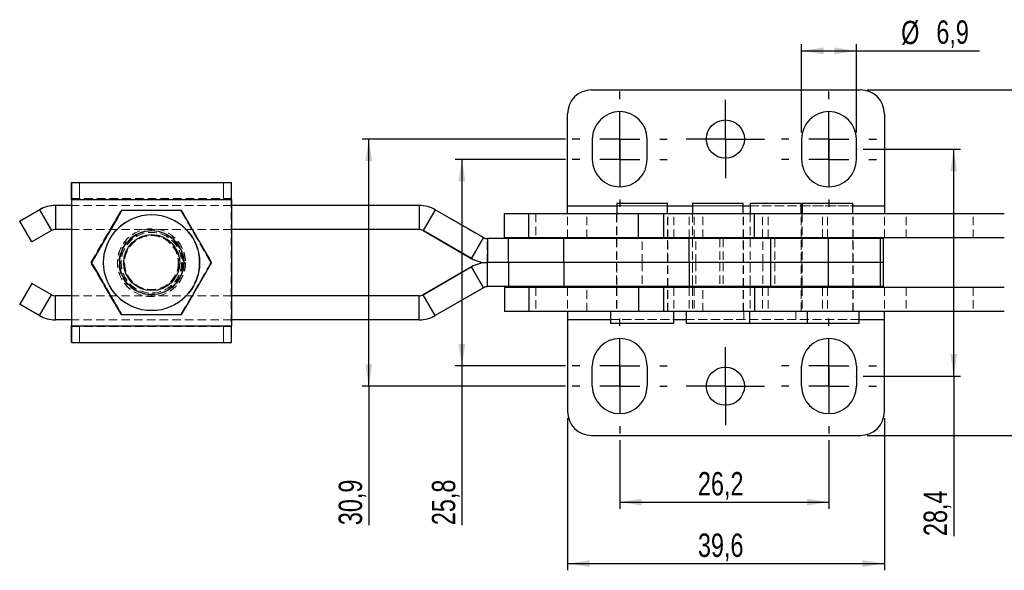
# Model space of a CAD drawing. Header units: millimetres. Extents: x 32 to 406, y 43 to 290.
# Tile 1 of 21: x 49 to 196, y 75 to 158. Entities that reach past the tile are written whole.
import ezdxf

# ---------------------------------------------------------------- set-up
doc = ezdxf.new("R2010")
doc.units = ezdxf.units.MM
doc.header["$PDSIZE"] = -1
doc.linetypes.add('HIDDEN', pattern=[1.905, 1.27, -0.635])
doc.layers.add('FORMATO', color=179, linetype='Continuous')
doc.styles.add('SLDTEXTSTYLE0', font='TXT', dxfattribs={"width": 0.75})
doc.dimstyles.new('SLDDIMSTYLE0', dxfattribs={"dimtxt": 3.5, "dimasz": 3.302, "dimexe": 0, "dimexo": 0.0625, "dimgap": 0.875, "dimtad": 1, "dimdec": 1, "dimlfac": 0.833333, "dimrnd": 1e-09, "dimzin": 12, "dimdsep": 46, "dimtxsty": 'SLDTEXTSTYLE0', "dimsah": 1, "dimcen": 0.09, "dimadec": 0, "dimazin": 3, "dimtfac": 1, "dimtofl": 0, "dimtmove": 0, "dimatfit": 3, "dimfxl": 0, "dimfrac": 2, "dimtolj": 1, "dimtzin": 12, "dimarcsym": 0})
doc.dimstyles.new('SLDDIMSTYLE1', dxfattribs={"dimtxt": 3.5, "dimasz": 3.302, "dimexe": 0, "dimexo": 0.0625, "dimgap": 0.875, "dimtad": 1, "dimdec": 1, "dimlfac": 0.833333, "dimrnd": 1e-09, "dimzin": 12, "dimdsep": 46, "dimtxsty": 'SLDTEXTSTYLE0', "dimsah": 1, "dimcen": 0.09, "dimadec": 0, "dimazin": 3, "dimtfac": 1, "dimtdec": 1, "dimtofl": 0, "dimtmove": 0, "dimatfit": 3, "dimfxl": 0, "dimfrac": 2, "dimtolj": 1, "dimtzin": 12, "dimarcsym": 0})
doc.dimstyles.new('SLDDIMSTYLE2', dxfattribs={"dimtxt": 3.5, "dimasz": 3.302, "dimexe": 0, "dimexo": 0.0625, "dimgap": 0.875, "dimtad": 1, "dimdec": 3, "dimlfac": 0.833333, "dimrnd": 1e-09, "dimzin": 12, "dimdsep": 46, "dimtxsty": 'SLDTEXTSTYLE0', "dimsah": 1, "dimcen": 0.09, "dimadec": 0, "dimazin": 3, "dimtfac": 1, "dimtdec": 3, "dimtofl": 0, "dimtmove": 0, "dimatfit": 3, "dimfxl": 0, "dimfrac": 2, "dimtolj": 1, "dimtzin": 12, "dimarcsym": 0})

# ---------------------------------------------------------------- blocks, each defined once
blk = doc.blocks.new('_D')
at = {"layer": 'FORMATO'}
for p, q in [((175.05, 138.42), (189.65, 138.42)), ((188.65, 104.4), (188.65, 138.42)), ((175.05, 104.4), (189.65, 104.4)), ((188.65, 104.4), (188.65, 80.4))]:
    blk.add_line(p, q, dxfattribs=at)
for points in [[(188.65, 138.42), (188.14, 135.12), (189.16, 135.12)], [(188.65, 104.4), (189.16, 107.7), (188.14, 107.7)]]:
    blk.add_solid(points, dxfattribs=at)
at = {"layer": 'FORMATO', "insert": (184.14, 80.4), "char_height": 3.5, "attachment_point": 1, "rotation": 90, "style": 'SLDTEXTSTYLE0'}
blk.add_mtext('28,4', dxfattribs=at)
blk = doc.blocks.new('_D_1')
at = {"layer": 'FORMATO'}
for p, q in [((138.54, 94.76), (138.54, 84.49)), ((169.93, 94.76), (169.93, 84.49)), ((138.54, 85.49), (169.93, 85.49))]:
    blk.add_line(p, q, dxfattribs=at)
for points in [[(138.54, 85.49), (141.84, 84.98), (141.84, 86)], [(169.93, 85.49), (166.63, 86), (166.63, 84.98)]]:
    blk.add_solid(points, dxfattribs=at)
at = {"layer": 'FORMATO', "insert": (150.27, 90), "char_height": 3.5, "attachment_point": 1, "style": 'SLDTEXTSTYLE0'}
blk.add_mtext('26,2', dxfattribs=at)
blk = doc.blocks.new('_D_2')
at = {"layer": 'FORMATO'}
for p, q in [((175.65, 147.33), (203.33, 147.33)), ((202.33, 95.49), (202.33, 147.33)), ((175.65, 95.49), (203.33, 95.49)), ((202.33, 95.49), (202.33, 80.4))]:
    blk.add_line(p, q, dxfattribs=at)
for points in [[(202.33, 147.33), (201.82, 144.03), (202.83, 144.03)], [(202.33, 95.49), (202.83, 98.79), (201.82, 98.79)]]:
    blk.add_solid(points, dxfattribs=at)
at = {"layer": 'FORMATO', "insert": (197.81, 80.4), "char_height": 3.5, "attachment_point": 1, "rotation": 90, "style": 'SLDTEXTSTYLE0'}
blk.add_mtext('43,2', dxfattribs=at)
blk = doc.blocks.new('_D_3')
at = {"layer": 'FORMATO'}
for p, q in [((130.7, 98.09), (130.7, 75.26)), ((178.25, 98.09), (178.25, 75.26)), ((130.7, 76.26), (178.25, 76.26))]:
    blk.add_line(p, q, dxfattribs=at)
for points in [[(130.7, 76.26), (134.01, 75.75), (134.01, 76.77)], [(178.25, 76.26), (174.95, 76.77), (174.95, 75.75)]]:
    blk.add_solid(points, dxfattribs=at)
at = {"layer": 'FORMATO', "insert": (150.27, 80.77), "char_height": 3.5, "attachment_point": 1, "style": 'SLDTEXTSTYLE0'}
blk.add_mtext('39,6', dxfattribs=at)
blk = doc.blocks.new('_D_4')
at = {"layer": 'FORMATO'}
for p, q in [((130.42, 139.95), (99.88, 139.95)), ((100.88, 102.87), (100.88, 139.95)), ((130.42, 102.87), (99.88, 102.87)), ((100.88, 102.87), (100.88, 82.03))]:
    blk.add_line(p, q, dxfattribs=at)
for points in [[(100.88, 139.95), (100.37, 136.64), (101.39, 136.64)], [(100.88, 102.87), (101.39, 106.17), (100.37, 106.17)]]:
    blk.add_solid(points, dxfattribs=at)
at = {"layer": 'FORMATO', "insert": (96.37, 82.03), "char_height": 3.5, "attachment_point": 1, "rotation": 90, "style": 'SLDTEXTSTYLE0'}
blk.add_mtext('30,9', dxfattribs=at)
blk = doc.blocks.new('_D_5')
at = {"layer": 'FORMATO'}
for p, q in [((130.42, 136.9), (113.86, 136.9)), ((114.86, 136.9), (114.86, 105.92)), ((130.42, 105.92), (113.86, 105.92)), ((114.86, 105.92), (114.86, 82.03))]:
    blk.add_line(p, q, dxfattribs=at)
for points in [[(114.86, 136.9), (114.35, 133.6), (115.37, 133.6)], [(114.86, 105.92), (115.37, 109.22), (114.35, 109.22)]]:
    blk.add_solid(points, dxfattribs=at)
at = {"layer": 'FORMATO', "insert": (110.35, 82.03), "char_height": 3.5, "attachment_point": 1, "rotation": 90, "style": 'SLDTEXTSTYLE0'}
blk.add_mtext('25,8', dxfattribs=at)
blk = doc.blocks.new('_D_6')
at = {"layer": 'FORMATO'}
for p, q in [((165.82, 140.95), (165.82, 154.18)), ((174.05, 140.95), (174.05, 154.18)), ((165.82, 153.18), (174.05, 153.18)), ((174.05, 153.18), (192.5, 153.18))]:
    blk.add_line(p, q, dxfattribs=at)
for points in [[(165.82, 153.18), (169.12, 152.67), (169.12, 153.69)], [(174.05, 153.18), (170.74, 153.69), (170.74, 152.67)]]:
    blk.add_solid(points, dxfattribs=at)
at = {"layer": 'FORMATO', "char_height": 3.5, "attachment_point": 1, "style": 'SLDTEXTSTYLE0'}
for s, insert in [('%%c', (180.76, 157.69)), ('6,9', (186.04, 157.75))]:
    blk.add_mtext(s, dxfattribs=dict(at, insert=insert))
blk = doc.blocks.new('SW_CENTERMARKSYMBOL_0')
at = {"layer": 'FORMATO', "color": 0}
for p, q in [((0, 6), (0, 7.1148)), ((0, 0), (0, 3)), ((-6, 0), (-7.1148, 0)), ((0, 0), (-3, 0)), ((0, 0), (0, -3)), ((0, 0), (3, 0)), ((6, 0), (7.1148, 0)), ((0, -6), (0, -7.1148))]:
    blk.add_line(p, q, dxfattribs=at)
blk = doc.blocks.new('SW_CENTERMARKSYMBOL_1')
at = {"layer": 'FORMATO', "color": 0}
for p, q in [((0, 6), (0, 7.1148)), ((0, 0), (0, 3)), ((-6, 0), (-7.1148, 0)), ((0, 0), (-3, 0)), ((0, 0), (0, -3)), ((0, 0), (3, 0)), ((6, 0), (7.1148, 0)), ((0, -6), (0, -7.1148))]:
    blk.add_line(p, q, dxfattribs=at)
blk = doc.blocks.new('SW_CENTERMARKSYMBOL_2')
at = {"layer": 'FORMATO', "color": 0}
for p, q in [((0, 3), (0, 5.86512)), ((0, 0), (0, 3)), ((-3, 0), (-5.86512, 0)), ((0, 0), (-3, 0)), ((0, 0), (0, -3)), ((0, 0), (3, 0)), ((3, 0), (5.86512, 0)), ((0, -3), (0, -5.86512))]:
    blk.add_line(p, q, dxfattribs=at)
blk = doc.blocks.new('SW_CENTERMARKSYMBOL_3')
at = {"layer": 'FORMATO', "color": 0}
for p, q in [((0, 6), (0, 7.1148)), ((0, 0), (0, 3)), ((-6, 0), (-7.1148, 0)), ((0, 0), (-3, 0)), ((0, 0), (0, -3)), ((0, 0), (3, 0)), ((6, 0), (7.1148, 0)), ((0, -6), (0, -7.1148))]:
    blk.add_line(p, q, dxfattribs=at)
blk = doc.blocks.new('SW_CENTERMARKSYMBOL_4')
at = {"layer": 'FORMATO', "color": 0}
for p, q in [((0, 6), (0, 7.1148)), ((0, 0), (0, 3)), ((-6, 0), (-7.1148, 0)), ((0, 0), (-3, 0)), ((0, 0), (0, -3)), ((0, 0), (3, 0)), ((6, 0), (7.1148, 0)), ((0, -6), (0, -7.1148))]:
    blk.add_line(p, q, dxfattribs=at)
blk = doc.blocks.new('SW_CENTERMARKSYMBOL_5')
at = {"layer": 'FORMATO', "color": 0}
for p, q in [((0, 6), (0, 7.1148)), ((0, 0), (0, 3)), ((-6, 0), (-7.1148, 0)), ((0, 0), (-3, 0)), ((0, 0), (0, -3)), ((0, 0), (3, 0)), ((6, 0), (7.1148, 0)), ((0, -6), (0, -7.1148))]:
    blk.add_line(p, q, dxfattribs=at)
blk = doc.blocks.new('SW_CENTERMARKSYMBOL_6')
at = {"layer": 'FORMATO', "color": 0}
for p, q in [((0, 6), (0, 7.1148)), ((0, 0), (0, 3)), ((-6, 0), (-7.1148, 0)), ((0, 0), (-3, 0)), ((0, 0), (0, -3)), ((0, 0), (3, 0)), ((6, 0), (7.1148, 0)), ((0, -6), (0, -7.1148))]:
    blk.add_line(p, q, dxfattribs=at)
blk = doc.blocks.new('SW_CENTERMARKSYMBOL_7')
at = {"layer": 'FORMATO', "color": 0}
for p, q in [((0, 3), (0, 5.86512)), ((0, 0), (0, 3)), ((-3, 0), (-5.86512, 0)), ((0, 0), (-3, 0)), ((0, 0), (0, -3)), ((0, 0), (3, 0)), ((3, 0), (5.86512, 0)), ((0, -3), (0, -5.86512))]:
    blk.add_line(p, q, dxfattribs=at)
blk = doc.blocks.new('SW_CENTERMARKSYMBOL_8')
at = {"layer": 'FORMATO', "color": 0}
for p, q in [((0, 6), (0, 7.1148)), ((0, 0), (0, 3)), ((-6, 0), (-7.1148, 0)), ((0, 0), (-3, 0)), ((0, 0), (0, -3)), ((0, 0), (3, 0)), ((6, 0), (7.1148, 0)), ((0, -6), (0, -7.1148))]:
    blk.add_line(p, q, dxfattribs=at)
blk = doc.blocks.new('SW_CENTERMARKSYMBOL_9')
at = {"layer": 'FORMATO', "color": 0}
for p, q in [((0, 6), (0, 7.1148)), ((0, 0), (0, 3)), ((-6, 0), (-7.1148, 0)), ((0, 0), (-3, 0)), ((0, 0), (0, -3)), ((0, 0), (3, 0)), ((6, 0), (7.1148, 0)), ((0, -6), (0, -7.1148))]:
    blk.add_line(p, q, dxfattribs=at)

msp = doc.modelspace()

# ---------------------------------------------------------------- linework, layer by layer
at = {"color": 7, "linetype": 'Continuous', "lineweight": 25}
for p, q in [((134.3044, 147.3292), (174.6532, 147.3292)), ((130.7044, 129.9292), (130.7044, 143.7292)), ((178.2532, 143.7292), (178.2532, 129.9292)), ((134.423, 139.9458), (134.423, 136.8978)), ((142.6526, 136.8978), (142.6526, 139.9458)), ((165.8174, 139.9458), (165.8174, 136.8978)), ((174.047, 136.8978), (174.047, 139.9458)), ((56.2608, 133.4092), (56.2608, 131.0092)), ((56.2668, 133.4092), (56.2608, 133.4092)), ((56.2668, 131.0092), (56.2668, 133.4092)), ((56.2668, 133.4092), (56.2791, 133.4092)), ((56.2791, 133.4092), (56.2791, 131.0092)), ((56.2791, 133.4092), (56.2851, 133.4092)), ((56.2851, 131.0092), (56.2851, 133.4092)), ((56.2851, 133.4092), (80.2851, 133.4092)), ((56.2607, 130.8892), (56.2576, 130.8892)), ((56.2576, 130.8892), (56.2576, 129.9892)), ((56.2607, 130.8892), (56.2607, 129.9892)), ((56.2668, 131.0092), (56.2608, 131.0092)), ((56.2791, 131.0092), (56.2668, 131.0092)), ((56.2791, 131.0092), (56.2851, 131.0092)), ((56.2852, 130.8892), (56.2852, 111.9292)), ((56.2883, 130.8892), (56.2852, 130.8892)), ((56.2883, 130.8892), (56.2883, 111.9292)), ((56.2883, 130.8892), (80.2883, 130.8892)), ((80.2883, 130.8892), (80.2883, 111.9292)), ((138.0806, 130.2892), (138.0806, 128.7292)), ((145.7006, 130.2892), (138.0806, 130.2892)), ((145.7006, 128.7292), (145.7006, 130.2892)), ((149.4591, 130.2892), (149.4591, 128.7292)), ((157.0791, 130.2892), (149.4591, 130.2892)), ((157.0791, 128.7292), (157.0791, 130.2892)), ((158.1271, 130.2892), (158.1271, 128.7292)), ((165.7471, 130.2892), (158.1271, 130.2892)), ((165.7471, 128.7292), (165.7471, 130.2892)), ((165.9088, 130.2892), (165.9088, 128.7292)), ((173.5288, 130.2892), (165.9088, 130.2892)), ((173.5288, 128.7292), (173.5288, 130.2892)), ((48.5049, 127.6388), (51.462, 129.3461)), ((51.4839, 129.3461), (48.5267, 127.6388)), ((51.462, 129.3461), (51.4839, 129.3461)), ((51.4839, 129.3461), (53.2839, 126.2284)), ((53.862, 129.9892), (53.8839, 129.9892)), ((53.8839, 129.9892), (53.8839, 126.3892)), ((56.2852, 129.9892), (53.8839, 129.9892)), ((108.4524, 129.9892), (80.2883, 129.9892)), ((108.4524, 129.9892), (108.4524, 126.3892)), ((110.8524, 129.3461), (109.0524, 126.2284)), ((118.0857, 125.17), (110.8524, 129.3461)), ((121.2404, 125.1292), (121.2404, 128.7292)), ((124.898, 128.7292), (121.2404, 128.7292)), ((124.898, 125.1292), (124.898, 128.7292)), ((141.3572, 128.7292), (124.898, 128.7292)), ((130.7044, 128.7292), (130.7044, 129.9292)), ((141.3572, 125.1292), (141.3572, 128.7292)), ((145.1091, 128.7292), (141.3572, 128.7292)), ((145.1091, 128.7292), (145.1091, 125.1292)), ((158.7744, 128.7292), (145.1091, 128.7292)), ((158.7744, 125.1292), (158.7744, 128.7292)), ((196.2373, 128.7292), (158.7744, 128.7292)), ((178.2532, 129.9292), (178.2532, 128.7292)), ((48.5267, 127.6388), (48.5049, 127.6388)), ((50.3049, 124.5211), (48.5049, 127.6388)), ((50.3267, 124.5211), (48.5267, 127.6388)), ((53.2839, 126.2284), (50.3267, 124.5211)), ((56.2852, 126.3892), (53.8839, 126.3892)), ((56.2576, 126.3892), (56.2576, 116.4292)), ((56.2607, 126.3892), (56.2607, 116.4292)), ((68.3098, 126.2092), (68.2983, 126.2092)), ((108.4524, 126.3892), (80.2883, 126.3892)), ((109.0306, 126.2284), (109.0524, 126.2284)), ((109.0306, 126.2284), (116.2639, 122.0523)), ((116.2857, 122.0523), (109.0524, 126.2284)), ((50.3267, 124.5211), (50.3049, 124.5211)), ((118.0857, 125.17), (116.2857, 122.0523)), ((118.6857, 125.0092), (118.6857, 121.4092)), ((121.854, 125.0092), (118.6857, 125.0092)), ((124.898, 125.1292), (121.2404, 125.1292)), ((121.854, 121.4092), (121.854, 125.0092)), ((130.1574, 125.0092), (121.854, 125.0092)), ((141.3572, 125.1292), (124.898, 125.1292)), ((130.1574, 121.4092), (130.1574, 125.0092)), ((148.9614, 125.0092), (130.1574, 125.0092)), ((138.0806, 125.1292), (138.0806, 125.0092)), ((145.1091, 125.1292), (141.3572, 125.1292)), ((158.7744, 125.1292), (145.1091, 125.1292)), ((145.7006, 125.0092), (145.7006, 125.1292)), ((148.9614, 121.4092), (148.9614, 125.0092)), ((161.1939, 125.0092), (148.9614, 125.0092)), ((149.4591, 125.1292), (149.4591, 125.0092)), ((157.0791, 125.0092), (157.0791, 125.1292)), ((158.1271, 125.1292), (158.1271, 125.0092)), ((196.2373, 125.1292), (158.7744, 125.1292)), ((161.1939, 121.4092), (161.1939, 125.0092)), ((169.8327, 125.0092), (161.1939, 125.0092)), ((165.7471, 125.0092), (165.7471, 125.1292)), ((165.9088, 125.1292), (165.9088, 125.0092)), ((169.8327, 125.0092), (169.8327, 121.4092)), ((177.6144, 125.0092), (169.8327, 125.0092)), ((173.5288, 125.0092), (173.5288, 125.1292)), ((177.6144, 125.0092), (177.6144, 121.4092)), ((178.1188, 125.0092), (177.6144, 125.0092)), ((178.1188, 121.4092), (178.1188, 125.0092)), ((59.2903, 121.4092), (59.283, 121.4092)), ((116.2639, 122.0523), (116.2857, 122.0523)), ((118.6639, 121.4092), (118.6857, 121.4092)), ((118.6857, 117.8092), (118.6857, 121.4092)), ((121.854, 121.4092), (118.6857, 121.4092)), ((121.854, 121.4092), (121.854, 117.8092)), ((130.1574, 121.4092), (121.854, 121.4092)), ((130.1574, 121.4092), (130.1574, 117.8092)), ((148.9614, 121.4092), (130.1574, 121.4092)), ((148.9614, 121.4092), (148.9614, 117.8092)), ((161.1939, 121.4092), (148.9614, 121.4092)), ((161.1939, 117.8092), (161.1939, 121.4092)), ((169.8327, 121.4092), (161.1939, 121.4092)), ((169.8327, 121.4092), (169.8327, 117.8092)), ((177.6144, 121.4092), (169.8327, 121.4092)), ((177.6144, 121.4092), (177.6144, 117.8092)), ((178.1188, 121.4092), (177.6144, 121.4092)), ((178.1188, 117.8092), (178.1188, 121.4092)), ((109.0306, 116.59), (116.2639, 120.7661)), ((116.2857, 120.7661), (109.0524, 116.59)), ((116.2639, 120.7661), (116.2857, 120.7661)), ((118.0857, 117.6484), (116.2857, 120.7661)), ((50.3049, 118.2973), (48.5049, 115.1796)), ((50.3267, 118.2973), (48.5267, 115.1796)), ((50.3267, 118.2973), (50.3049, 118.2973)), ((53.2839, 116.59), (50.3267, 118.2973)), ((118.0857, 117.6484), (110.8524, 113.4723)), ((121.854, 117.8092), (118.6857, 117.8092)), ((121.2404, 117.6892), (121.2404, 114.0892)), ((124.898, 117.6892), (121.2404, 117.6892)), ((130.1574, 117.8092), (121.854, 117.8092)), ((124.898, 117.6892), (124.898, 114.0892)), ((141.3572, 117.6892), (124.898, 117.6892)), ((148.9614, 117.8092), (130.1574, 117.8092)), ((138.0806, 117.8092), (138.0806, 117.6892)), ((141.3572, 117.6892), (141.3572, 114.0892)), ((145.1091, 117.6892), (141.3572, 117.6892)), ((145.1091, 117.6892), (145.1091, 114.0892)), ((158.7744, 117.6892), (145.1091, 117.6892)), ((145.7006, 117.6892), (145.7006, 117.8092)), ((161.1939, 117.8092), (148.9614, 117.8092)), ((149.4591, 117.8092), (149.4591, 117.6892)), ((157.0791, 117.6892), (157.0791, 117.8092)), ((158.1271, 117.8092), (158.1271, 117.6892)), ((158.7744, 117.6892), (158.7744, 114.0892)), ((196.2373, 117.6892), (158.7744, 117.6892)), ((169.8327, 117.8092), (161.1939, 117.8092)), ((165.7471, 117.6892), (165.7471, 117.8092)), ((165.9088, 117.8092), (165.9088, 117.6892)), ((177.6144, 117.8092), (169.8327, 117.8092)), ((173.5288, 117.6892), (173.5288, 117.8092)), ((178.1188, 117.8092), (177.6144, 117.8092)), ((51.4839, 113.4723), (53.2839, 116.59)), ((53.8839, 112.8292), (53.8839, 116.4292)), ((56.2852, 116.4292), (53.8839, 116.4292)), ((68.2983, 116.6092), (68.3098, 116.6092)), ((108.4524, 116.4292), (80.2883, 116.4292)), ((108.4524, 112.8292), (108.4524, 116.4292)), ((109.0306, 116.59), (109.0524, 116.59)), ((110.8524, 113.4723), (109.0524, 116.59)), ((48.5267, 115.1796), (48.5049, 115.1796)), ((48.5049, 115.1796), (51.462, 113.4723)), ((51.4839, 113.4723), (48.5267, 115.1796)), ((124.898, 114.0892), (121.2404, 114.0892)), ((141.3572, 114.0892), (124.898, 114.0892)), ((130.7044, 114.0892), (130.7044, 112.8892)), ((137.1281, 114.0892), (137.1281, 112.2892)), ((145.1091, 114.0892), (141.3572, 114.0892)), ((158.7744, 114.0892), (145.1091, 114.0892)), ((146.6531, 112.2892), (146.6531, 114.0892)), ((148.5066, 114.0892), (148.5066, 112.2892)), ((158.0316, 112.2892), (158.0316, 114.0892)), ((196.2373, 114.0892), (158.7744, 114.0892)), ((166.6996, 112.2892), (166.6996, 114.0892)), ((174.4813, 112.2892), (174.4813, 114.0892)), ((178.2532, 112.8892), (178.2532, 114.0892)), ((51.462, 113.4723), (51.4839, 113.4723)), ((53.862, 112.8292), (53.8839, 112.8292)), ((56.2852, 112.8292), (53.8839, 112.8292)), ((56.2576, 112.8292), (56.2576, 111.9292)), ((56.2607, 112.8292), (56.2607, 111.9292)), ((108.4524, 112.8292), (80.2883, 112.8292)), ((130.7044, 112.8892), (130.7044, 99.0892)), ((146.6531, 112.2892), (137.1281, 112.2892)), ((158.0316, 112.2892), (148.5066, 112.2892)), ((166.6996, 112.2892), (158.0316, 112.2892)), ((174.4813, 112.2892), (166.6996, 112.2892)), ((178.2532, 99.0892), (178.2532, 112.8892)), ((56.2576, 111.9292), (56.2607, 111.9292)), ((56.2608, 111.8092), (56.2608, 109.4092)), ((56.2608, 111.8092), (56.2668, 111.8092)), ((56.2668, 109.4092), (56.2668, 111.8092)), ((56.2668, 111.8092), (56.2791, 111.8092)), ((56.2791, 111.8092), (56.2791, 109.4092)), ((56.2851, 111.8092), (56.2791, 111.8092)), ((56.2851, 109.4092), (56.2851, 111.8092)), ((56.2852, 111.9292), (56.2883, 111.9292)), ((56.2883, 111.9292), (80.2883, 111.9292)), ((56.2608, 109.4092), (56.2668, 109.4092)), ((56.2791, 109.4092), (56.2668, 109.4092)), ((56.2851, 109.4092), (56.2791, 109.4092)), ((56.2851, 109.4092), (80.2851, 109.4092)), ((134.423, 102.8725), (134.423, 105.9206)), ((142.6526, 105.9206), (142.6526, 102.8725)), ((165.8174, 102.8725), (165.8174, 105.9206)), ((174.047, 105.9206), (174.047, 102.8725)), ((134.3044, 95.4892), (174.6532, 95.4892))]:
    msp.add_line(p, q, dxfattribs=at)
at = {"color": 7, "linetype": 'HIDDEN', "lineweight": 18}
for p, q in [((57.4683, 133.4092), (57.4683, 131.0092)), ((57.4775, 131.0092), (57.4775, 133.4092)), ((79.0683, 131.0092), (79.0683, 133.4092)), ((79.0775, 133.4092), (79.0775, 131.0092)), ((80.2608, 131.0092), (80.2608, 133.4092)), ((80.2668, 133.4092), (80.2668, 131.0092)), ((80.2791, 131.0092), (80.2791, 133.4092)), ((80.2851, 133.4092), (80.2851, 131.0092)), ((80.2576, 130.8892), (56.2576, 130.8892)), ((56.2851, 131.0092), (80.2851, 131.0092)), ((56.2852, 130.8892), (80.2852, 130.8892)), ((80.2606, 130.8892), (56.2852, 130.8892)), ((80.2576, 130.8892), (80.2606, 130.8892)), ((80.2576, 130.8892), (80.2576, 111.9292)), ((80.2606, 130.8892), (80.2606, 111.9292)), ((80.2852, 130.8892), (80.2883, 130.8892)), ((80.2852, 130.8892), (80.2852, 111.9292)), ((53.262, 126.2284), (51.462, 129.3461)), ((53.862, 126.3892), (53.862, 129.9892)), ((56.2576, 129.9892), (56.2576, 126.3892)), ((56.2607, 129.9892), (56.2607, 126.3892)), ((80.2883, 129.9892), (56.2852, 129.9892)), ((59.1883, 121.4092), (63.6916, 129.2092)), ((59.1965, 121.4092), (63.6998, 129.2092)), ((72.6983, 129.2092), (77.2016, 121.4092)), ((72.7064, 129.2092), (77.2098, 121.4092)), ((108.4306, 126.3892), (108.4306, 129.9892)), ((109.0306, 126.2284), (110.8306, 129.3461)), ((110.8306, 129.3461), (110.8524, 129.3461)), ((110.8306, 129.3461), (118.0639, 125.17)), ((125.9348, 128.7292), (125.9348, 125.1292)), ((178.2532, 129.9292), (130.7044, 129.9292)), ((130.7044, 125.1292), (130.7044, 128.7292)), ((133.6148, 125.1292), (133.6148, 128.7292)), ((138.0506, 128.7292), (138.0506, 125.1292)), ((138.0806, 129.9292), (145.7006, 129.9292)), ((138.0806, 128.7292), (138.0806, 125.1292)), ((145.7006, 125.1292), (145.7006, 128.7292)), ((145.7306, 125.1292), (145.7306, 128.7292)), ((146.6679, 125.1292), (146.6679, 128.7292)), ((148.9772, 125.1292), (148.9772, 128.7292)), ((149.4291, 128.7292), (149.4291, 125.1292)), ((149.4591, 129.9292), (157.0791, 129.9292)), ((149.4591, 128.7292), (149.4591, 125.1292)), ((149.6828, 125.1292), (149.6828, 128.7292)), ((151.0234, 125.1292), (151.0234, 128.7292)), ((157.0791, 125.1292), (157.0791, 128.7292)), ((157.1091, 125.1292), (157.1091, 128.7292)), ((158.0971, 128.7292), (158.0971, 125.1292)), ((158.1271, 129.9292), (165.7471, 129.9292)), ((158.1271, 128.7292), (158.1271, 125.1292)), ((159.95, 125.1292), (159.95, 128.7292)), ((160.795, 125.1292), (160.795, 128.7292)), ((165.7471, 125.1292), (165.7471, 128.7292)), ((165.7771, 125.1292), (165.7771, 128.7292)), ((165.8788, 128.7292), (165.8788, 125.1292)), ((165.9088, 129.9292), (173.5288, 129.9292)), ((165.9088, 128.7292), (165.9088, 125.1292)), ((168.954, 125.1292), (168.954, 128.7292)), ((169.7188, 125.1292), (169.7188, 128.7292)), ((173.5288, 125.1292), (173.5288, 128.7292)), ((173.5588, 125.1292), (173.5588, 128.7292)), ((178.2532, 125.1292), (178.2532, 128.7292)), ((181.507, 125.1292), (181.507, 128.7292)), ((191.5478, 125.1292), (191.5478, 128.7292)), ((50.3049, 124.5211), (53.262, 126.2284)), ((53.262, 126.2284), (53.2839, 126.2284)), ((53.862, 126.3892), (53.8839, 126.3892)), ((80.2883, 126.3892), (56.2852, 126.3892)), ((68.2983, 126.2092), (68.2031, 126.2092)), ((68.2607, 126.5092), (68.2576, 126.5092)), ((68.2883, 126.5092), (68.2852, 126.5092)), ((68.2571, 125.4592), (68.2481, 125.4592)), ((68.2978, 125.4592), (68.2887, 125.4592)), ((116.2639, 122.0523), (118.0639, 125.17)), ((118.0639, 125.17), (118.0857, 125.17)), ((118.6639, 125.0092), (118.6857, 125.0092)), ((118.6639, 121.4092), (118.6639, 125.0092)), ((138.0506, 125.0092), (138.0506, 121.4092)), ((138.0806, 125.0092), (138.0806, 117.8092)), ((141.8785, 121.4092), (141.8785, 125.0092)), ((145.7006, 117.8092), (145.7006, 125.0092)), ((145.7306, 121.4092), (145.7306, 125.0092)), ((149.4291, 125.0092), (149.4291, 121.4092)), ((149.4591, 125.0092), (149.4591, 117.8092)), ((149.9427, 121.4092), (149.9427, 125.0092)), ((153.5371, 125.0092), (153.5371, 121.4092)), ((154.0415, 125.0092), (154.0415, 121.4092)), ((157.0791, 117.8092), (157.0791, 125.0092)), ((157.1091, 121.4092), (157.1091, 125.0092)), ((158.0971, 125.0092), (158.0971, 121.4092)), ((158.1271, 125.0092), (158.1271, 117.8092)), ((160.0225, 121.4092), (160.0225, 125.0092)), ((161.8232, 125.0092), (161.8232, 121.4092)), ((165.7471, 117.8092), (165.7471, 125.0092)), ((165.7771, 121.4092), (165.7771, 125.0092)), ((165.8788, 125.0092), (165.8788, 121.4092)), ((165.9088, 125.0092), (165.9088, 117.8092)), ((173.5288, 117.8092), (173.5288, 125.0092)), ((173.5588, 121.4092), (173.5588, 125.0092)), ((59.1883, 121.4092), (59.1965, 121.4092)), ((63.6916, 113.6092), (59.1883, 121.4092)), ((63.6998, 113.6092), (59.1965, 121.4092)), ((59.2496, 121.4092), (59.2423, 121.4092)), ((77.2016, 121.4092), (72.6983, 113.6092)), ((77.2098, 121.4092), (72.7064, 113.6092)), ((77.2016, 121.4092), (77.2098, 121.4092)), ((77.2629, 121.4092), (77.2556, 121.4092)), ((77.3036, 121.4092), (77.2963, 121.4092)), ((118.6639, 121.4092), (118.6639, 117.8092)), ((138.0506, 121.4092), (138.0506, 117.8092)), ((141.8785, 121.4092), (141.8785, 117.8092)), ((145.7306, 117.8092), (145.7306, 121.4092)), ((149.4291, 121.4092), (149.4291, 117.8092)), ((149.9427, 121.4092), (149.9427, 117.8092)), ((153.5371, 121.4092), (153.5371, 117.8092)), ((154.0415, 121.4092), (154.0415, 117.8092)), ((157.1091, 117.8092), (157.1091, 121.4092)), ((158.0971, 121.4092), (158.0971, 117.8092)), ((160.0225, 121.4092), (160.0225, 117.8092)), ((161.8232, 121.4092), (161.8232, 117.8092)), ((165.7771, 117.8092), (165.7771, 121.4092)), ((165.8788, 121.4092), (165.8788, 117.8092)), ((173.5588, 117.8092), (173.5588, 121.4092)), ((116.2639, 120.7661), (118.0639, 117.6484)), ((50.3049, 118.2973), (53.262, 116.59)), ((68.2481, 117.3592), (68.2571, 117.3592)), ((68.2887, 117.3592), (68.2978, 117.3592)), ((110.8306, 113.4723), (118.0639, 117.6484)), ((118.0639, 117.6484), (118.0857, 117.6484)), ((118.6639, 117.8092), (118.6857, 117.8092)), ((125.9348, 117.6892), (125.9348, 114.0892)), ((130.7044, 117.6892), (130.7044, 114.0892)), ((133.6148, 114.0892), (133.6148, 117.6892)), ((138.0506, 117.6892), (138.0506, 114.0892)), ((138.0806, 117.6892), (138.0806, 114.0892)), ((145.7006, 114.0892), (145.7006, 117.6892)), ((145.7306, 114.0892), (145.7306, 117.6892)), ((146.6679, 117.6892), (146.6679, 114.0892)), ((148.9772, 117.6892), (148.9772, 114.0892)), ((149.4291, 117.6892), (149.4291, 114.0892)), ((149.4591, 117.6892), (149.4591, 114.0892)), ((149.6828, 117.6892), (149.6828, 114.0892)), ((151.0234, 114.0892), (151.0234, 117.6892)), ((157.0791, 114.0892), (157.0791, 117.6892)), ((157.1091, 114.0892), (157.1091, 117.6892)), ((158.0971, 117.6892), (158.0971, 114.0892)), ((158.1271, 117.6892), (158.1271, 114.0892)), ((159.95, 117.6892), (159.95, 114.0892)), ((160.795, 117.6892), (160.795, 114.0892)), ((165.7471, 114.0892), (165.7471, 117.6892)), ((165.7771, 114.0892), (165.7771, 117.6892)), ((165.8788, 117.6892), (165.8788, 114.0892)), ((165.9088, 117.6892), (165.9088, 114.0892)), ((168.954, 117.6892), (168.954, 114.0892)), ((169.7188, 117.6892), (169.7188, 114.0892)), ((173.5288, 114.0892), (173.5288, 117.6892)), ((173.5588, 114.0892), (173.5588, 117.6892)), ((178.2532, 117.6892), (178.2532, 114.0892)), ((181.507, 117.6892), (181.507, 114.0892)), ((191.5478, 117.6892), (191.5478, 114.0892)), ((53.262, 116.59), (51.462, 113.4723)), ((53.262, 116.59), (53.2839, 116.59)), ((53.862, 116.4292), (53.8839, 116.4292)), ((53.862, 116.4292), (53.862, 112.8292)), ((56.2576, 116.4292), (56.2576, 112.8292)), ((56.2607, 116.4292), (56.2607, 112.8292)), ((80.2883, 116.4292), (56.2852, 116.4292)), ((68.2031, 116.6092), (68.2983, 116.6092)), ((68.2576, 116.3092), (68.2607, 116.3092)), ((68.2852, 116.3092), (68.2883, 116.3092)), ((108.4306, 116.4292), (108.4306, 112.8292)), ((109.0306, 116.59), (110.8306, 113.4723)), ((157.1746, 114.0892), (157.1746, 112.2892)), ((164.9563, 114.0892), (164.9563, 112.2892)), ((80.2883, 112.8292), (56.2852, 112.8292)), ((110.8306, 113.4723), (110.8524, 113.4723)), ((178.2532, 112.8892), (130.7044, 112.8892)), ((137.1281, 112.8892), (146.6531, 112.8892)), ((148.5066, 112.8892), (174.4813, 112.8892)), ((80.2576, 111.9292), (56.2576, 111.9292)), ((56.2851, 111.8092), (80.2851, 111.8092)), ((56.2852, 111.9292), (80.2852, 111.9292)), ((80.2606, 111.9292), (56.2852, 111.9292)), ((57.4683, 111.8092), (57.4683, 109.4092)), ((57.4775, 109.4092), (57.4775, 111.8092)), ((79.0683, 109.4092), (79.0683, 111.8092)), ((79.0775, 111.8092), (79.0775, 109.4092)), ((80.2606, 111.9292), (80.2576, 111.9292)), ((80.2608, 109.4092), (80.2608, 111.8092)), ((80.2668, 111.8092), (80.2668, 109.4092)), ((80.2791, 109.4092), (80.2791, 111.8092)), ((80.2851, 111.8092), (80.2851, 109.4092)), ((80.2883, 111.9292), (80.2852, 111.9292))]:
    msp.add_line(p, q, dxfattribs=at)
at = {"color": 8, "linetype": 'Continuous', "lineweight": 25}
for p, q in [((56.2852, 130.8892), (56.2607, 130.8892)), ((130.7044, 129.9292), (138.0806, 129.9292)), ((145.7006, 129.9292), (149.4591, 129.9292)), ((157.0791, 129.9292), (158.1271, 129.9292)), ((165.7471, 129.9292), (165.9088, 129.9292)), ((173.5288, 129.9292), (178.2532, 129.9292)), ((130.7044, 112.8892), (137.1281, 112.8892)), ((146.6531, 112.8892), (148.5066, 112.8892)), ((174.4813, 112.8892), (178.2532, 112.8892)), ((56.2852, 111.9292), (56.2607, 111.9292))]:
    msp.add_line(p, q, dxfattribs=at)
at = {"color": 7, "linetype": 'Continuous', "lineweight": 25}
for centre, radius in [((154.3874, 139.9458), 2.8651), ((68.2983, 121.4092), 7.2), ((68.3098, 121.4092), 4.8), ((68.3105, 121.4092), 4.2), ((154.3874, 102.8725), 2.8651)]:
    msp.add_circle(centre, radius, dxfattribs=at)
at = {"color": 7, "linetype": 'HIDDEN', "lineweight": 18}
for centre, radius in [((68.2476, 121.4092), 7.2), ((68.2576, 121.4092), 7.2), ((68.2883, 121.4092), 7.2), ((68.2576, 121.4092), 5.1), ((68.2607, 121.4092), 5.1), ((68.2852, 121.4092), 5.1), ((68.2883, 121.4092), 5.1), ((68.2031, 121.4092), 4.8), ((68.2476, 121.4092), 4.5487), ((68.2576, 121.4092), 4.5487), ((68.2883, 121.4092), 4.5487), ((68.2983, 121.4092), 4.5487), ((68.2481, 121.4092), 4.05), ((68.2571, 121.4092), 4.05), ((68.2887, 121.4092), 4.05), ((68.2978, 121.4092), 4.05)]:
    msp.add_circle(centre, radius, dxfattribs=at)
at = {"color": 7, "linetype": 'Continuous', "lineweight": 25}
for centre, radius, start, end in [((134.3044, 143.7292), 3.6, 90, 180), ((174.6532, 143.7292), 3.6, 0, 90), ((138.5378, 139.9458), 4.1148, 0, 180), ((169.9322, 139.9458), 4.1148, 0, 180), ((138.5378, 136.8978), 4.1148, 180, 0), ((169.9322, 136.8978), 4.1148, 180, 0), ((549.7326, 131.5189), 493.4754, 179.780525, 180.073114), ((-435.3964, 131.5212), 491.6851, 359.926353, 0.220008), ((-412.2885, 131.5192), 492.5772, 359.926721, 0.219844), ((82.2662, 130.9163), 26.0055, 179.795236, 180.059624), ((32.8361, 130.9195), 23.4491, 359.925964, 0.219176), ((53.862, 125.1892), 4.8, 89.999975, 119.999967), ((53.8839, 125.1892), 4.8, 90.000082, 119.999967), ((108.4524, 125.1892), 4.8, 59.999941, 90.000011), ((53.8839, 125.1892), 1.2, 90.000036, 119.999881), ((108.4306, 125.1892), 1.2, 59.999979, 90.000104), ((108.4524, 125.1892), 1.2, 59.999885, 89.999985), ((118.6857, 126.2092), 1.2, 240.000058, 269.999919), ((118.6639, 126.2092), 4.8, 240.000018, 269.999987), ((118.6639, 116.6092), 4.8, 90.000013, 119.999982), ((118.6857, 126.2092), 4.8, 239.99992, 270.000032), ((118.6857, 116.6092), 4.8, 89.999968, 120.00008), ((118.6857, 116.6092), 1.2, 90.000081, 119.999942), ((53.8839, 117.6292), 1.2, 240.000119, 269.999964), ((108.4306, 117.6292), 1.2, 269.999896, 300.000021), ((108.4524, 117.6292), 1.2, 270.000015, 300.000115), ((53.862, 117.6292), 4.8, 240.000033, 270.000025), ((53.8839, 117.6292), 4.8, 240.000033, 269.999918), ((108.4524, 117.6292), 4.8, 269.999989, 300.000059), ((549.7326, 111.2995), 493.4754, 179.926886, 180.219475), ((82.2662, 111.9021), 26.0055, 179.940376, 180.204764), ((-435.3964, 111.2972), 491.6851, 359.779992, 0.073647), ((32.8361, 111.8989), 23.4491, 359.780824, 0.074036), ((-412.2885, 111.2992), 492.5772, 359.780156, 0.073279), ((138.5378, 105.9206), 4.1148, 0, 180), ((169.9322, 105.9206), 4.1148, 0, 180), ((138.5378, 102.8725), 4.1148, 180, 0), ((169.9322, 102.8725), 4.1148, 180, 0), ((134.3044, 99.0892), 3.6, 180, 270), ((174.6532, 99.0892), 3.6, 270, 0)]:
    msp.add_arc(centre, radius, start, end, dxfattribs=at)
at = {"color": 7, "linetype": 'HIDDEN', "lineweight": 18}
for centre, radius, start, end in [((572.8344, 131.5192), 492.5772, 179.780156, 180.073279), ((103.6556, 130.9187), 23.3949, 179.77835, 180.072241), ((57.2214, 130.92), 23.0638, 359.923515, 0.221625), ((108.4306, 125.1892), 4.8, 60.00001, 89.999995), ((53.862, 125.1892), 1.2, 89.999756, 120.000161), ((118.6639, 126.2092), 1.2, 240.000058, 270.000025), ((118.6639, 116.6092), 1.2, 89.999975, 119.999942), ((53.862, 117.6292), 1.2, 239.999839, 270.000244), ((108.4306, 117.6292), 4.8, 270.000005, 299.99999), ((572.8344, 111.2992), 492.5772, 179.926721, 180.219844), ((103.6556, 111.8997), 23.3949, 179.927759, 180.22165), ((57.2214, 111.8984), 23.0638, 359.778375, 0.076485)]:
    msp.add_arc(centre, radius, start, end, dxfattribs=at)
at = {"color": 7, "linetype": 'Continuous', "lineweight": 25}
for points, knots in [([(59.283, 121.4092), (59.6736, 122.0862), (60.4632, 123.4548), (61.6338, 125.4826), (62.7533, 127.4211), (63.4399, 128.6095), (63.7863, 129.2092)], [0, 0, 0, 0, 0.26460241, 0.53494214, 0.76534047, 1, 1, 1, 1]), ([(63.7936, 129.2092), (63.403, 128.5322), (62.6133, 127.1636), (61.4428, 125.1357), (60.3233, 123.1973), (59.6367, 122.0088), (59.2903, 121.4092)], [0, 0, 0, 0, 0.26460234, 0.53494214, 0.76533999, 1, 1, 1, 1]), ([(72.8003, 129.2092), (72.2347, 129.2092), (71.098, 129.2092), (69.1677, 129.2092), (67.0115, 129.2092), (65.1606, 129.2092), (64.097, 129.2092), (63.7936, 129.2092)], [0, 0, 0, 0, 0.19205043, 0.38595662, 0.63793329, 0.89671957, 1, 1, 1, 1]), ([(77.3036, 121.4092), (76.913, 122.0862), (76.1233, 123.4548), (74.9527, 125.4826), (73.8333, 127.4211), (73.1467, 128.6095), (72.8003, 129.2092)], [0, 0, 0, 0, 0.26460197, 0.53494237, 0.76534034, 1, 1, 1, 1]), ([(63.7863, 113.6092), (63.3952, 114.2862), (62.6045, 115.6548), (61.4335, 117.6826), (60.3146, 119.6211), (59.6289, 120.8095), (59.283, 121.4092)], [0, 0, 0, 0, 0.26460256, 0.53494246, 0.76534042, 1, 1, 1, 1]), ([(59.2903, 121.4092), (59.6814, 120.7322), (60.4721, 119.3636), (61.643, 117.3357), (62.7619, 115.3973), (63.4476, 114.2088), (63.7936, 113.6092)], [0, 0, 0, 0, 0.264602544, 0.534942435, 0.765340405, 1, 1, 1, 1]), ([(72.8003, 113.6092), (73.1914, 114.2862), (73.9821, 115.6548), (75.153, 117.6826), (76.2719, 119.6211), (76.9576, 120.8095), (77.3036, 121.4092)], [0, 0, 0, 0, 0.26460221, 0.53494224, 0.76534031, 1, 1, 1, 1]), ([(63.7936, 113.6092), (64.097, 113.6092), (65.1418, 113.6092), (66.9915, 113.6092), (69.1421, 113.6092), (71.0918, 113.6092), (72.2286, 113.6092), (72.8003, 113.6092)], [0, 0, 0, 0, 0.10328084, 0.35563269, 0.6140409, 0.80591528, 1, 1, 1, 1])]:
    msp.add_open_spline(points, degree=3, knots=knots, dxfattribs=at)
at = {"color": 7, "linetype": 'HIDDEN', "lineweight": 18}
for points, knots in [([(72.7929, 129.2092), (73.1835, 128.5322), (73.9732, 127.1636), (75.1438, 125.1357), (76.2632, 123.1973), (76.9498, 122.0088), (77.2963, 121.4092)], [0, 0, 0, 0, 0.26460234, 0.53494212, 0.76534046, 1, 1, 1, 1]), ([(77.2963, 121.4092), (76.9052, 120.7322), (76.1145, 119.3636), (74.9435, 117.3357), (73.8246, 115.3973), (73.1389, 114.2088), (72.7929, 113.6092)], [0, 0, 0, 0, 0.264602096, 0.534942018, 0.765340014, 1, 1, 1, 1])]:
    msp.add_open_spline(points, degree=3, knots=knots, dxfattribs=at)
at = {"layer": 'FORMATO'}
for p in [(174.047, 138.4218), (174.047, 104.3966)]:
    msp.add_point(p, dxfattribs=at)

# ---------------------------------------------------------------- block references
for name, p in [('SW_CENTERMARKSYMBOL_6', (138.5378, 139.9458)), ('SW_CENTERMARKSYMBOL_8', (169.9322, 139.9458)), ('SW_CENTERMARKSYMBOL_7', (154.3874, 139.9458)), ('SW_CENTERMARKSYMBOL_5', (138.5378, 136.8978)), ('SW_CENTERMARKSYMBOL_9', (169.9322, 136.8978)), ('SW_CENTERMARKSYMBOL_4', (138.5378, 105.9206)), ('SW_CENTERMARKSYMBOL_1', (169.9322, 105.9206)), ('SW_CENTERMARKSYMBOL_3', (138.5378, 102.8725)), ('SW_CENTERMARKSYMBOL_0', (169.9322, 102.8725)), ('SW_CENTERMARKSYMBOL_2', (154.3874, 102.8725))]:
    msp.add_blockref(name, p, dxfattribs=at)

# ---------------------------------------------------------------- dimensions: what is measured, and where the dimension line sits
dim = msp.add_linear_dim(base=(174.047, 153.1823), p1=(165.8174, 139.9458), p2=(174.047, 139.9458), text='%%c<>', dimstyle='SLDDIMSTYLE1', dxfattribs=at)
dim.commit()
dim.dimension.update_dxf_attribs({"geometry": '_D_6', "text_midpoint": (186.6327, 153.1823), "dimtype": 160})
for base, p1, p2, dimstyle, picture, middle in [((202.3253, 147.3292), (174.6532, 95.4892), (174.6532, 147.3292), 'SLDDIMSTYLE2', '_D_2', (202.3253, 84.9303)), ((100.8808, 139.9458), (131.423, 102.8725), (131.423, 139.9458), 'SLDDIMSTYLE0', '_D_4', (100.8808, 86.56)), ((188.6522, 138.4218), (174.047, 104.3966), (174.047, 138.4218), 'SLDDIMSTYLE0', '_D', (188.6522, 84.9303)), ((114.8572, 105.9206), (131.423, 136.8978), (131.423, 105.9206), 'SLDDIMSTYLE0', '_D_5', (114.8572, 86.56))]:
    dim = msp.add_linear_dim(base=base, p1=p1, p2=p2, angle=90, dimstyle=dimstyle, dxfattribs=at)
    dim.commit()
    dim.dimension.update_dxf_attribs({"geometry": picture, "text_midpoint": middle, "dimtype": 160})
for base, p1, p2, dimstyle, picture, middle in [((178.2532, 76.2597), (130.7044, 99.0892), (178.2532, 99.0892), 'SLDDIMSTYLE0', '_D_3', (154.8005, 76.2597)), ((169.9322, 85.4892), (138.5378, 95.7578), (169.9322, 95.7578), 'SLDDIMSTYLE1', '_D_1', (154.8005, 85.4892))]:
    dim = msp.add_linear_dim(base=base, p1=p1, p2=p2, dimstyle=dimstyle, dxfattribs=at)
    dim.commit()
    dim.dimension.update_dxf_attribs({"geometry": picture, "text_midpoint": middle, "dimtype": 160})

doc.saveas('drawing.dxf')
